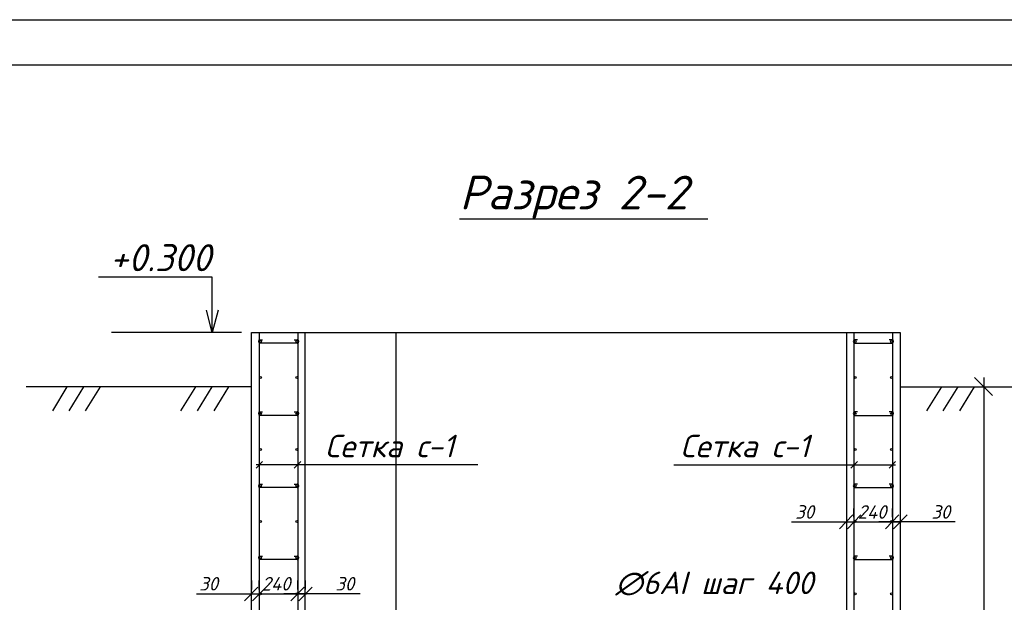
# Model space of a CAD drawing. Extents: x -119078 to 1619993, y 264752 to 340742.
# Tile 203 of 220: x 1102171 to 1113096, y 320449 to 326914. Entities that reach past the tile are written whole.
import ezdxf

# ---------------------------------------------------------------- set-up
doc = ezdxf.new("R2010")
doc.units = 0
doc.header["$MEASUREMENT"] = 0
for name, color, linetype in [('PDF _Геометрия', 250, 'Continuous'), ('PDF _Текст', 7, 'Continuous'), ('Ярлык', 1, 'Continuous')]:
    doc.layers.add(name, color=color, linetype=linetype)
doc.styles.add('ISO', font='times.ttf')
doc.styles.add('PDF ISOCPEUR Italic', font='isocpeui.ttf')

msp = doc.modelspace()

# ---------------------------------------------------------------- linework, layer by layer
at = {"layer": 'PDF _Геометрия', "lineweight": -3}
msp.add_lwpolyline([(1076887.037, 326913.75), (1118882.801, 326913.75), (1118882.801, 297220.375), (1076887.037, 297220.375)], dxfattribs=at)
at = {"layer": 'PDF _Геометрия', "lineweight": 30}
msp.add_lwpolyline([(1078885.223, 326414.204), (1118383.255, 326414.204), (1118383.255, 297719.921), (1078885.223, 297719.921)], close=True, dxfattribs=at)
at = {"layer": 'PDF _Геометрия', "color": 7, "lineweight": -3}
for points in [[(1107050.325, 324703.892), (1108951.142, 324703.892), (1109806.297, 324703.892)], [(1104307.054, 323442.326), (1104307.054, 323692.099), (1104307.054, 324056.175), (1103045.487, 324056.175)], [(1104374.789, 323692.099), (1104307.054, 323442.326), (1104243.552, 323692.099)], [(1104633.029, 323442.326), (1103189.424, 323442.326)], [(1104827.767, 323442.326), (1104827.767, 316842.387)], [(1105255.345, 323442.326), (1105255.345, 316842.387)], [(1111343.038, 323442.326), (1111343.038, 316842.387), (1105340.014, 316842.387), (1105340.014, 323442.326)], [(1106343.34, 323442.326), (1106343.34, 316842.387)], [(1111427.706, 323442.326), (1111427.706, 316842.387)], [(1111855.284, 323442.326), (1111855.284, 316842.387)], [(1104832.001, 323361.891), (1104865.868, 323361.891)], [(1105246.878, 323323.79), (1105229.944, 323323.79), (1104832.001, 323323.79)], [(1105217.244, 323361.891), (1105246.878, 323361.891)], [(1111465.807, 323361.891), (1111431.94, 323361.891)], [(1111431.94, 323323.79), (1111453.107, 323323.79), (1111846.817, 323323.79)], [(1111846.817, 323361.891), (1111817.183, 323361.891)], [(1104743.098, 322841.177), (1102241.133, 322841.177)], [(1102694.112, 322841.177), (1102533.241, 322574.47)], [(1102880.383, 322841.177), (1102715.279, 322574.47)], [(1103062.421, 322841.177), (1102897.317, 322574.47)], [(1104120.782, 322841.177), (1103955.678, 322574.47)], [(1104302.82, 322841.177), (1104141.949, 322574.47)], [(1104489.092, 322841.177), (1104323.987, 322574.47)], [(1111939.953, 322841.177), (1114441.919, 322841.177)], [(1112397.165, 322841.177), (1112232.061, 322574.47)], [(1112579.203, 322841.177), (1112414.099, 322574.47)], [(1112761.241, 322841.177), (1112600.37, 322574.47)], [(1104832.001, 322561.77), (1104865.868, 322561.77)], [(1105246.878, 322523.669), (1105229.944, 322523.669), (1104832.001, 322523.669)], [(1105217.244, 322561.77), (1105246.878, 322561.77)], [(1111465.807, 322561.77), (1111431.94, 322561.77)], [(1111431.94, 322523.669), (1111453.107, 322523.669), (1111846.817, 322523.669)], [(1111846.817, 322561.77), (1111817.183, 322561.77)], [(1104793.9, 321939.454), (1104865.868, 322011.422)], [(1107253.531, 321973.321), (1104793.9, 321973.321)], [(1105217.244, 321939.454), (1105289.213, 322011.422)], [(1109429.521, 321973.321), (1111889.152, 321973.321)], [(1111393.839, 321939.454), (1111465.807, 322011.422)], [(1111817.183, 321939.454), (1111889.152, 322011.422)], [(1104832.001, 321761.649), (1104865.868, 321761.649)], [(1105217.244, 321761.649), (1105246.878, 321761.649)], [(1111465.807, 321761.649), (1111431.94, 321761.649)], [(1111846.817, 321761.649), (1111817.183, 321761.649)], [(1105246.878, 321723.548), (1105229.944, 321723.548), (1104832.001, 321723.548)], [(1111431.94, 321723.548), (1111453.107, 321723.548), (1111846.817, 321723.548)], [(1104832.001, 320961.528), (1104865.868, 320961.528)], [(1105246.878, 320923.427), (1105229.944, 320923.427), (1104832.001, 320923.427)], [(1105217.244, 320961.528), (1105246.878, 320961.528)], [(1111465.807, 320961.528), (1111431.94, 320961.528)], [(1111431.94, 320923.427), (1111453.107, 320923.427), (1111846.817, 320923.427)], [(1111846.817, 320961.528), (1111817.183, 320961.528)]]:
    msp.add_lwpolyline(points, dxfattribs=at)
msp.add_lwpolyline([(1111939.953, 323442.326), (1111939.953, 316241.238), (1104743.098, 316241.238), (1104743.098, 323442.326)], close=True, dxfattribs=at)
at = {"layer": 'PDF _Геометрия', "color": 251, "lineweight": -3, "true_color": 0x535353}
for points in [[(1112964.447, 322743.808), (1112765.475, 322942.78)], [(1112867.077, 322942.78), (1112867.077, 316740.785)], [(1112143.158, 322841.177), (1112964.447, 322841.177)]]:
    msp.add_lwpolyline(points, dxfattribs=at)
at = {"layer": 'PDF _Геометрия', "color": 3, "lineweight": -3}
for points in [[(1111266.836, 321266.336), (1111415.006, 321418.74)], [(1111343.038, 321490.708), (1111343.038, 321393.339)], [(1112016.155, 321418.74), (1111867.985, 321266.336)], [(1111939.953, 321490.708), (1111939.953, 321393.339)], [(1110733.422, 321342.538), (1111343.038, 321342.538), (1111427.706, 321342.538), (1111580.11, 321342.538)], [(1111330.337, 321342.538), (1111952.653, 321342.538)], [(1112549.569, 321342.538), (1111939.953, 321342.538), (1111855.284, 321342.538), (1111702.88, 321342.538)], [(1104743.098, 320690.588), (1104743.098, 320593.218)], [(1105340.014, 320690.588), (1105340.014, 320593.218)], [(1104133.482, 320542.417), (1104743.098, 320542.417), (1104827.767, 320542.417), (1104980.171, 320542.417)], [(1104666.896, 320466.215), (1104815.067, 320618.619)], [(1104730.398, 320542.417), (1105352.714, 320542.417)], [(1105949.63, 320542.417), (1105340.014, 320542.417), (1105255.345, 320542.417), (1105102.941, 320542.417)], [(1105416.216, 320618.619), (1105268.045, 320466.215)]]:
    msp.add_lwpolyline(points, dxfattribs=at)
for points in [[(1111355.738, 321266.336), (1111503.908, 321418.74)], [(1111427.706, 321393.339), (1111427.706, 321490.708)], [(1111927.253, 321418.74), (1111779.082, 321266.336)], [(1111855.284, 321393.339), (1111855.284, 321490.708)], [(1104827.767, 320593.218), (1104827.767, 320690.588)], [(1105255.345, 320593.218), (1105255.345, 320690.588)], [(1104755.799, 320466.215), (1104903.969, 320618.619)], [(1105327.314, 320618.619), (1105179.143, 320466.215)]]:
    msp.add_lwpolyline(points, close=True, dxfattribs=at)
at = {"layer": 'PDF _Геометрия', "color": 7, "lineweight": -3}
for centre in [(1104842.585, 323342.841), (1105244.762, 323342.841), (1111442.524, 323342.841), (1111844.701, 323342.841), (1104842.585, 322944.897), (1105244.762, 322944.897), (1111442.524, 322944.897), (1111844.701, 322944.897), (1104842.585, 322542.72), (1105244.762, 322542.72), (1111442.524, 322542.72), (1111844.701, 322542.72), (1104842.585, 322144.776), (1105244.762, 322144.776), (1111442.524, 322144.776), (1111844.701, 322144.776), (1104842.585, 321742.599), (1105244.762, 321742.599), (1111442.524, 321742.599), (1111844.701, 321742.599), (1104842.585, 321344.655), (1105244.762, 321344.655), (1111442.524, 321344.655), (1111844.701, 321344.655), (1104842.585, 320942.478), (1105244.762, 320942.478), (1111442.524, 320942.478), (1111844.701, 320942.478), (1104842.585, 320544.535), (1105244.762, 320544.535), (1111442.524, 320544.535), (1111844.701, 320544.535)]:
    msp.add_circle(centre, 10.583, dxfattribs=at)
for centre, start, end in [((1104838.35, 323342.84), 94.2666035, 265.7333966), ((1105248.996, 323342.84), 274.2666034, 85.7333965), ((1111438.289, 323342.84), 94.2666035, 265.7333965), ((1111848.935, 323342.84), 274.2666035, 85.7333966), ((1104838.35, 322542.719), 94.2666035, 265.7333966), ((1105248.996, 322542.719), 274.2666035, 85.7333966), ((1111438.289, 322542.719), 94.2666035, 265.7333965), ((1111848.935, 322542.719), 274.2666034, 85.7333965), ((1104838.35, 321742.598), 94.2666035, 265.7333966), ((1105248.996, 321742.599), 274.2666035, 85.7333965), ((1111438.289, 321742.598), 94.2666034, 265.7333966), ((1111848.935, 321742.599), 274.2666034, 85.7333966), ((1104838.35, 320942.477), 94.2666034, 265.7333966), ((1105248.996, 320942.478), 274.2666034, 85.7333965), ((1111438.289, 320942.477), 94.2666034, 265.7333966), ((1111848.935, 320942.478), 274.2666034, 85.7333965)]:
    msp.add_arc(centre, 19.05, start, end, dxfattribs=at)

# ---------------------------------------------------------------- texts
at = {"layer": 'PDF _Текст', "lineweight": 30, "attachment_point": 7, "style": 'PDF ISOCPEUR Italic'}
for s, insert, char_height in [('Разрез 2-2', (1107050.325, 324706.2), 374.9679), ('+0.300', (1103172.129, 324123.276), 299.9754), ('Сетка с-1', (1105559.27, 322058.835), 249.9795), ('Сетка с-1', (1109501.636, 322058.906), 249.9795), ('∅6АI шаг 400', (1108780.385, 320524.09), 249.97948)]:
    msp.add_mtext(s, dxfattribs=dict(at, insert=insert, char_height=char_height))
at = {"layer": 'PDF _Текст', "color": 3, "lineweight": 30, "char_height": 149.9877, "attachment_point": 7, "style": 'PDF ISOCPEUR Italic'}
for s, insert in [('30', (1110776.148, 321376.891)), ('240', (1111470.433, 321376.891)), ('30', (1112287.488, 321376.891)), ('30', (1104163.117, 320580.144)), ('240', (1104857.401, 320580.144)), ('30', (1105674.456, 320580.144))]:
    msp.add_mtext(s, dxfattribs=dict(at, insert=insert))
at = {"layer": 'Ярлык', "color": 165, "lineweight": 50, "char_height": 253.56783, "attachment_point": 1, "style": 'ISO'}
for s, insert, width in [('\\pi5485.19957;{\\fISOCPEUR|b0|i1|c204|p34;\\H2.7606x;\\C167;\\c8277566;ООО  \\fISOCPEUR|b0|i1|c0|p34;"UNIVER  PRO STILE"\\fISOCPEUR|b1|i1|c204|p34;\\Q15;\\T1.25; \\fArial|b1|i0|c204|p34;\\H0.36224x;\\T1.15;   \\fArial|b0|i0|c204|p34;\\T1;          }', (-90957.556, 325671.286), 25625.47242), ('\\pi5485.19957;{\\fISOCPEUR|b0|i1|c204|p34;\\H2.7606x;\\C167;\\c8277566;ООО  \\fISOCPEUR|b0|i1|c0|p34;"UNIVER  PRO STILE"\\fISOCPEUR|b1|i1|c204|p34;\\Q15;\\T1.25; \\fArial|b1|i0|c204|p34;\\H0.36224x;\\T1.15;   \\fArial|b0|i0|c204|p34;\\T1;          }', (-41908.934, 325671.286), 25625.47242), ('{\\C167;\\c8277566;             \\P\\P\\pi6540.45083;\\fISOCPEUR|b0|i1|c204|p34;\\H0.98593x;Лицензия  \\fISOCPEUR|b0|i1|c0|p34;№ 072193 \\fISOCPEUR|b0|i1|c204|p34;от \\fISOCPEUR|b0|i1|c0|p34;3 \\fISOCPEUR|b0|i1|c204|p34;апреля \\fISOCPEUR|b0|i1|c0|p34;202\\fISOCPEUR|b0|i1|c204|p34;3г\\fISOCPEUR|b0|i1|c0|p34;. \\P\\pi2223.49782;\\fISOCPEUR|b0|i1|c204|p34;Министерство строительства и жилищно-коммунального хозяйства Республики Узбекистан}', (-89126.802, 324659.709), 19682.04146), ('{\\C167;\\c8277566;             \\P\\P\\pi6540.45083;\\fISOCPEUR|b0|i1|c204|p34;\\H0.98593x;Лицензия  \\fISOCPEUR|b0|i1|c0|p34;№ 072193 \\fISOCPEUR|b0|i1|c204|p34;от \\fISOCPEUR|b0|i1|c0|p34;3 \\fISOCPEUR|b0|i1|c204|p34;апреля \\fISOCPEUR|b0|i1|c0|p34;202\\fISOCPEUR|b0|i1|c204|p34;3г\\fISOCPEUR|b0|i1|c0|p34;. \\P\\pi2223.49782;\\fISOCPEUR|b0|i1|c204|p34;Министерство строительства и жилищно-коммунального хозяйства Республики Узбекистан}', (-40078.181, 324659.709), 19682.04146)]:
    msp.add_mtext(s, dxfattribs=dict(at, insert=insert, width=width))

doc.saveas('drawing.dxf')
